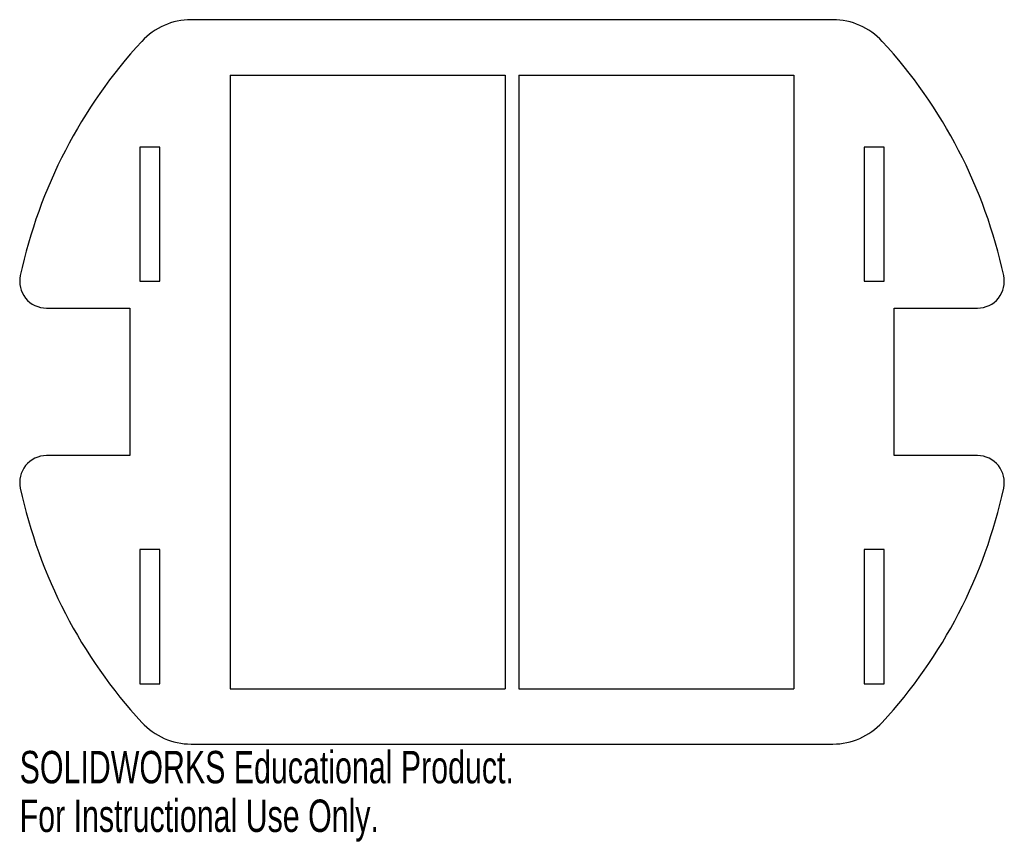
# Model space of a CAD drawing. Header units: millimetres. Extents: x -73 to 73, y -69 to 54.
import ezdxf

# ---------------------------------------------------------------- set-up
doc = ezdxf.new("R2010")
doc.units = ezdxf.units.MM
doc.styles.add('SLDTEXTSTYLE0', font='TXT', dxfattribs={"width": 0.7})

msp = doc.modelspace()

# ---------------------------------------------------------------- linework, layer by layer
at = {"color": 7, "linetype": 'Continuous', "lineweight": 25}
for p, q in [((47.84, 54), (-47.84, 54)), ((-55.5, 35), (-55.5, 15)), ((-52.5, 35), (-55.5, 35)), ((-52.5, 15), (-52.5, 35)), ((55.5, 35), (52.5, 35)), ((52.5, 35), (52.5, 15)), ((55.5, 15), (55.5, 35)), ((-55.5, 15), (-52.5, 15)), ((52.5, 15), (55.5, 15)), ((-69.4, 11), (-57, 11)), ((-57, 11), (-57, -11)), ((57, 11), (69.4, 11)), ((57, -11), (57, 11)), ((-57, -11), (-69.4, -11)), ((69.4, -11), (57, -11)), ((-55.5, -25), (-55.5, -45)), ((-52.5, -25), (-55.5, -25)), ((-52.5, -45), (-52.5, -25)), ((55.5, -25), (52.5, -25)), ((52.5, -25), (52.5, -45)), ((55.5, -45), (55.5, -25)), ((-55.5, -45), (-52.5, -45)), ((52.5, -45), (55.5, -45)), ((-47.84, -54), (47.84, -54))]:
    msp.add_line(p, q, dxfattribs=at)
at = {"color": 7, "linetype": 'Continuous'}
for p, q in [((-42, 45.75), (-1, 45.75)), ((-42, 45.75), (-42, -45.75)), ((-1, 45.75), (-1, -45.75)), ((1, 45.75), (42, 45.75)), ((1, 45.75), (1, -45.75)), ((42, 45.75), (42, -45.75)), ((-42, -45.75), (-1, -45.75)), ((1, -45.75), (42, -45.75))]:
    msp.add_line(p, q, dxfattribs=at)
at = {"color": 7, "linetype": 'Continuous', "lineweight": 25}
for centre, radius, start, end in [((-47.84, 44), 10, 90, 137.3963), ((47.84, 44), 10, 42.6037, 90), ((0, 0), 75, 137.3963, 167.8034), ((0, 0), 75, 12.1966, 42.6037), ((-69.4, 15), 4, 167.8034, 270), ((69.4, 15), 4, 270, 12.1966), ((-69.4, -15), 4, 90, 192.1966), ((69.4, -15), 4, 347.8034, 90), ((0, 0), 75, 192.1966, 222.6037), ((0, 0), 75, 317.3963, 347.8034), ((-47.84, -44), 10, 222.6037, 270), ((47.84, -44), 10, 270, 317.3963)]:
    msp.add_arc(centre, radius, start, end, dxfattribs=at)

# ---------------------------------------------------------------- texts
at = {"color": 7, "linetype": 'Continuous', "char_height": 4.8336, "attachment_point": 1, "style": 'SLDTEXTSTYLE0'}
for s, insert in [('SOLIDWORKS Educational Product.', (-73.4, -55.02)), ('For Instructional Use Only.', (-73.4, -62.27))]:
    msp.add_mtext(s, dxfattribs=dict(at, insert=insert))

doc.saveas('drawing.dxf')
